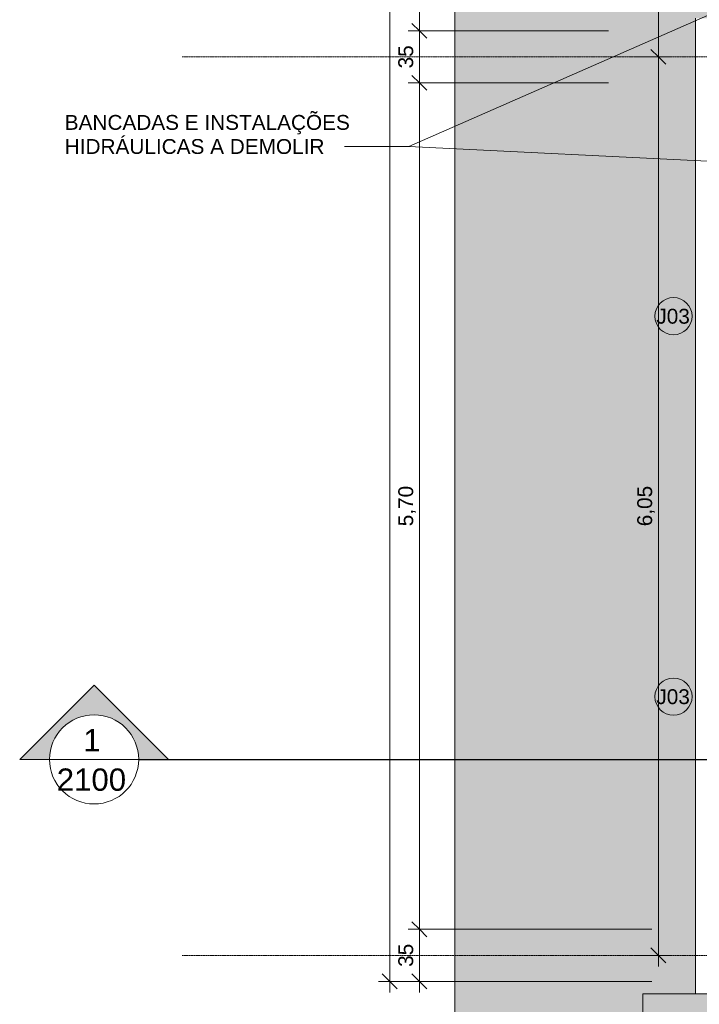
# Model space of a CAD drawing. Header units: millimetres. Extents: x -34717 to 9622, y -21919 to 4394.
# Tile 2 of 67: x -34701 to -30131, y -18503 to -11878. Entities that reach past the tile are written whole.
import ezdxf

# ---------------------------------------------------------------- set-up
doc = ezdxf.new("R2010")
doc.units = ezdxf.units.MM
doc.linetypes.add('_Tracejado médio', pattern=[4, 3, -1])
doc.linetypes.add('_Traço - ponto', pattern=[16, 12, -2, 0, -2])
for name, color, linetype, lineweight in [('A-ANNO-DIMS', 211, 'Continuous', 9), ('A-ANNO-DIMS-50', 211, 'Continuous', 9), ('A-FLOR', 192, 'Continuous', 25), ('A-FLOR-PATT', 8, 'Continuous', 25), ('A-GENM', 13, 'Continuous', 25), ('A-GLAZ-IDEN', 152, 'Continuous', 9), ('G-ANNO-SYMB', 111, 'Continuous', 9), ('G-ANNO-TEXT', 231, 'Continuous', 9), ('S-GRID', 1, 'Continuous', 9)]:
    doc.layers.add(name, color=color, linetype=linetype, lineweight=lineweight)
doc.styles.add('Arial_3', font='arial.ttf', dxfattribs={"height": 150})
doc.styles.add('Arial_4', font='arial.ttf', dxfattribs={"height": 100})
doc.dimstyles.new('Diagonal_-_2_0mm_Arial', dxfattribs={"dimscale": 304.8, "dimtxt": 102.02594, "dimasz": 0.328084, "dimexe": 0.246063, "dimexo": 0.0625, "dimgap": 0.024606, "dimtad": 1, "dimlfac": 0.001, "dimrnd": 0.01, "dimzin": 0, "dimdsep": 46, "dimtxsty": 'Arial_4', "dimblk1": 'OBLIQUE', "dimblk2": 'OBLIQUE', "dimsah": 1, "dimcen": 0.09, "dimdle": 0.246063, "dimadec": 0, "dimazin": 0, "dimtfac": 1, "dimtdec": 4, "dimtix": 1, "dimtmove": 0, "dimatfit": 3, "dimfxl": 0.492126, "dimfxlon": 1, "dimtvp": 1, "dimtolj": 1, "dimtzin": 0, "dimarcsym": 2})
doc.dimstyles.new('Diagonal_-_2_0mm_Arial_2', dxfattribs={"dimscale": 304.8, "dimtxt": 102.02594, "dimasz": 0.328084, "dimexe": 0.246063, "dimexo": 0.0625, "dimgap": 0.024606, "dimtad": 1, "dimdec": 0, "dimlfac": 0.1, "dimdsep": 46, "dimtxsty": 'Arial_4', "dimblk1": 'OBLIQUE', "dimblk2": 'OBLIQUE', "dimsah": 1, "dimcen": 0.09, "dimdle": 0.246063, "dimadec": 0, "dimazin": 0, "dimtfac": 1, "dimtdec": 4, "dimtix": 1, "dimtmove": 0, "dimatfit": 3, "dimfxl": 0.492126, "dimfxlon": 1, "dimtvp": 1, "dimtolj": 1, "dimtzin": 0, "dimarcsym": 2})

# ---------------------------------------------------------------- blocks, each defined once
blk = doc.blocks.new('Embasamento - Embasamento-4325691-PLANTA TÉRREO - MANTER _ DEMOLIR')
at = {"layer": 'A-GENM', "lineweight": 18}
for p, q in [((-30156.1, -11868.5), (-30156.1, -18433.5)), ((-30156.1, -18433.5), (-30046.1, -18433.5))]:
    blk.add_line(p, q, dxfattribs=at)
blk = doc.blocks.new('Section - M_Section head ABNT-2836546-PLANTA TÉRREO - MANTER _ DEMOLIR')
at = {"layer": 'G-ANNO-SYMB'}
h = blk.add_hatch(color=256, dxfattribs=at)
edge = h.paths.add_edge_path(flags=0)
edge.add_line((-6, 10), (4, 0))
edge.add_line((4, 0), (0, 0))
edge.add_arc((-6, 0), 6, 0, 180)
edge.add_line((-12, 0), (-16, 0))
edge.add_line((-16, 0), (-6, 10))
for p, q in [((-16, 0), (-6, 10)), ((-6, 10), (-16, 0)), ((4, 0), (-6, 10)), ((4, 0), (-6, 10)), ((0, 0), (4, 0)), ((-16, 0), (-12, 0))]:
    blk.add_line(p, q, dxfattribs=at)
for start, end in [(360, 180), (0, 180), (180, 0)]:
    blk.add_arc((-6, 0), 6, start, end, dxfattribs=at)
blk = doc.blocks.new('DIMBLOCK1-PLANTA TÉRREO - MANTER _ DEMOLIR')
at = {"layer": 'A-ANNO-DIMS-50', "lineweight": 18}
for p, q in [((-30406.4, -12128.5), (-30456.4, -12078.5)), ((-30406.4, -12128.5), (-30356.4, -12178.5)), ((-30406.4, -18173.5), (-30456.4, -18123.5)), ((-30406.4, -18173.5), (-30356.4, -18223.5))]:
    blk.add_line(p, q, dxfattribs=at)
at = {"layer": 'A-ANNO-DIMS-50'}
for p, q in [((-30556.4, -12128.5), (-30331.4, -12128.5)), ((-30406.4, -12128.5), (-30556.4, -12128.5)), ((-30406.4, -18248.5), (-30406.4, -12128.5)), ((-30556.4, -18173.5), (-30331.4, -18173.5)), ((-30406.4, -18173.5), (-30556.4, -18173.5))]:
    blk.add_line(p, q, dxfattribs=at)
at = {"layer": 'A-ANNO-DIMS-50', "color": 0, "insert": (-30548.4, -15286.7), "char_height": 100, "width": 325.653, "attachment_point": 1, "rotation": 90, "line_spacing_factor": 0.941778, "style": 'Arial_4'}
blk.add_mtext('6,05', dxfattribs=at)
blk = doc.blocks.new('_Oblique')
at = {"color": 0, "linetype": 'ByBlock', "lineweight": -2}
blk.add_line((-0.5, -0.5), (0.5, 0.5), dxfattribs=at)
blk = doc.blocks.new('DIMBLOCK2-PLANTA TÉRREO - MANTER _ DEMOLIR')
at = {"layer": 'A-ANNO-DIMS-50', "lineweight": 18}
for p, q in [((-30406.4, -5908.5), (-30456.4, -5858.5)), ((-30406.4, -5908.5), (-30356.4, -5958.5)), ((-30406.4, -12128.5), (-30456.4, -12078.5)), ((-30406.4, -12128.5), (-30356.4, -12178.5))]:
    blk.add_line(p, q, dxfattribs=at)
at = {"layer": 'A-ANNO-DIMS-50'}
for p, q in [((-30556.4, -5908.5), (-30331.4, -5908.5)), ((-30406.4, -5908.5), (-30556.4, -5908.5)), ((-30406.4, -12128.5), (-30406.4, -5908.5)), ((-30556.4, -12128.5), (-30331.4, -12128.5)), ((-30406.4, -12128.5), (-30556.4, -12128.5))]:
    blk.add_line(p, q, dxfattribs=at)
at = {"layer": 'A-ANNO-DIMS-50', "color": 0, "insert": (-30548.4, -9154.2), "char_height": 100, "width": 325.653, "attachment_point": 1, "rotation": 90, "line_spacing_factor": 0.941778, "style": 'Arial_4'}
blk.add_mtext('6,22', dxfattribs=at)
blk = doc.blocks.new('DIMBLOCK40-PLANTA TÉRREO - MANTER _ DEMOLIR')
at = {"layer": 'A-ANNO-DIMS-50', "lineweight": 18}
for p, q in [((-32013.2, -438.5), (-32063.2, -388.5)), ((-32013.2, -438.5), (-31963.2, -488.5)), ((-32013.2, -11953.5), (-32063.2, -11903.5)), ((-32013.2, -11953.5), (-31963.2, -12003.5))]:
    blk.add_line(p, q, dxfattribs=at)
at = {"layer": 'A-ANNO-DIMS-50'}
for p, q in [((-30741.6, -438.5), (-32088.2, -438.5)), ((-32013.2, -438.5), (-32013.2, -11953.5)), ((-32013.2, -438.5), (-30741.6, -438.5)), ((-30741.6, -11953.5), (-32088.2, -11953.5)), ((-32013.2, -11953.5), (-30741.6, -11953.5))]:
    blk.add_line(p, q, dxfattribs=at)
at = {"layer": 'A-ANNO-DIMS-50', "color": 0, "insert": (-32155.3, -6370.4), "char_height": 100, "width": 418.697, "attachment_point": 1, "rotation": 90, "line_spacing_factor": 0.941778, "style": 'Arial_4'}
blk.add_mtext('11,52', dxfattribs=at)
blk = doc.blocks.new('DIMBLOCK41-PLANTA TÉRREO - MANTER _ DEMOLIR')
at = {"layer": 'A-ANNO-DIMS-50', "lineweight": 18}
for p, q in [((-32013.2, -11953.5), (-32063.2, -11903.5)), ((-32013.2, -11953.5), (-31963.2, -12003.5)), ((-32013.2, -12303.5), (-32063.2, -12253.5)), ((-32013.2, -12303.5), (-31963.2, -12353.5))]:
    blk.add_line(p, q, dxfattribs=at)
at = {"layer": 'A-ANNO-DIMS-50'}
for p, q in [((-30741.6, -11953.5), (-32088.2, -11953.5)), ((-32013.2, -11953.5), (-32013.2, -12303.5)), ((-32013.2, -11953.5), (-30741.6, -11953.5)), ((-30741.6, -12303.5), (-32088.2, -12303.5)), ((-32013.2, -12303.5), (-30741.6, -12303.5))]:
    blk.add_line(p, q, dxfattribs=at)
at = {"layer": 'A-ANNO-DIMS-50', "color": 0, "insert": (-32155.3, -12206), "char_height": 100, "width": 186.088, "attachment_point": 1, "rotation": 90, "line_spacing_factor": 0.941778, "style": 'Arial_4'}
blk.add_mtext('35', dxfattribs=at)
blk = doc.blocks.new('DIMBLOCK42-PLANTA TÉRREO - MANTER _ DEMOLIR')
at = {"layer": 'A-ANNO-DIMS-50', "lineweight": 18}
for p, q in [((-32013.2, -12303.5), (-32063.2, -12253.5)), ((-32013.2, -12303.5), (-31963.2, -12353.5)), ((-32013.2, -17998.5), (-32063.2, -17948.5)), ((-32013.2, -17998.5), (-31963.2, -18048.5))]:
    blk.add_line(p, q, dxfattribs=at)
at = {"layer": 'A-ANNO-DIMS-50'}
for p, q in [((-30741.6, -12303.5), (-32088.2, -12303.5)), ((-32013.2, -12303.5), (-32013.2, -17998.5)), ((-32013.2, -12303.5), (-30741.6, -12303.5)), ((-30450.6, -17998.5), (-32088.2, -17998.5)), ((-32013.2, -17998.5), (-30450.6, -17998.5))]:
    blk.add_line(p, q, dxfattribs=at)
at = {"layer": 'A-ANNO-DIMS-50', "color": 0, "insert": (-32155.3, -15286.7), "char_height": 100, "width": 325.653, "attachment_point": 1, "rotation": 90, "line_spacing_factor": 0.941778, "style": 'Arial_4'}
blk.add_mtext('5,70', dxfattribs=at)
blk = doc.blocks.new('DIMBLOCK43-PLANTA TÉRREO - MANTER _ DEMOLIR')
at = {"layer": 'A-ANNO-DIMS-50', "lineweight": 18}
for p, q in [((-32013.2, -17998.5), (-32063.2, -17948.5)), ((-32013.2, -17998.5), (-31963.2, -18048.5)), ((-32013.2, -18348.5), (-32063.2, -18298.5)), ((-32013.2, -18348.5), (-31963.2, -18398.5))]:
    blk.add_line(p, q, dxfattribs=at)
at = {"layer": 'A-ANNO-DIMS-50'}
for p, q in [((-30450.6, -17998.5), (-32088.2, -17998.5)), ((-32013.2, -17998.5), (-32013.2, -18423.5)), ((-32013.2, -17998.5), (-30450.6, -17998.5)), ((-30450.6, -18348.5), (-32088.2, -18348.5)), ((-32013.2, -18348.5), (-30450.6, -18348.5))]:
    blk.add_line(p, q, dxfattribs=at)
at = {"layer": 'A-ANNO-DIMS-50', "color": 0, "insert": (-32155.3, -18251), "char_height": 100, "width": 186.088, "attachment_point": 1, "rotation": 90, "line_spacing_factor": 0.941778, "style": 'Arial_4'}
blk.add_mtext('35', dxfattribs=at)
blk = doc.blocks.new('DIMBLOCK44-PLANTA TÉRREO - MANTER _ DEMOLIR')
at = {"layer": 'A-ANNO-DIMS-50', "lineweight": 18}
for p, q in [((-32213.2, -238.5), (-32263.2, -188.5)), ((-32213.2, -238.5), (-32163.2, -288.5)), ((-32213.2, -18348.5), (-32263.2, -18298.5)), ((-32213.2, -18348.5), (-32163.2, -18398.5))]:
    blk.add_line(p, q, dxfattribs=at)
at = {"layer": 'A-ANNO-DIMS-50'}
for p, q in [((-32213.2, -163.5), (-32213.2, -18423.5)), ((-32063.2, -238.5), (-32288.2, -238.5)), ((-32213.2, -238.5), (-32063.2, -238.5)), ((-32063.2, -18348.5), (-32288.2, -18348.5)), ((-32213.2, -18348.5), (-32063.2, -18348.5))]:
    blk.add_line(p, q, dxfattribs=at)
at = {"layer": 'A-ANNO-DIMS-50', "color": 0, "insert": (-32355.3, -9467.9), "char_height": 100, "width": 418.697, "attachment_point": 1, "rotation": 90, "line_spacing_factor": 0.941778, "style": 'Arial_4'}
blk.add_mtext('18,11', dxfattribs=at)
blk = doc.blocks.new('TAG-Janela - Janela-240880-PLANTA TÉRREO - MANTER _ DEMOLIR')
at = {"layer": 'A-GLAZ-IDEN'}
blk.add_circle((0, 0), 2.5, dxfattribs=at)

msp = doc.modelspace()

# ---------------------------------------------------------------- hatches: boundary and pattern name
at = {"layer": 'A-FLOR-PATT'}
for points in [[(-30510.78, -20085.566), (-30510.78, -18433.492), (-30156.115, -18433.492), (-30155.718, -11868.492), (-30071.115, -11868.492), (-30071.115, -10518.492), (-30091.115, -10518.492), (-30091.115, -9618.492), (-30071.115, -9618.492), (-30071.115, -9498.492), (-31775.802, -9498.492), (-31775.802, -20085.566)], [(-28258.624, -20085.566), (-16225.78, -20085.566), (-16225.78, -18433.492), (-30510.78, -18433.492), (-30510.78, -20085.566)]]:
    msp.add_hatch(color=254, dxfattribs=at).paths.add_polyline_path(points, flags=0)

# ---------------------------------------------------------------- linework, layer by layer
at = {"layer": 'A-FLOR', "color": 40, "linetype": '_Tracejado médio', "lineweight": 18}
for p, q in [((-31775.802, -238.492), (-31775.802, -20085.566)), ((-30156.115, -18433.492), (-30510.78, -18433.492)), ((-30510.78, -18433.492), (-30510.78, -20085.566))]:
    msp.add_line(p, q, dxfattribs=at)
at = {"layer": 'G-ANNO-SYMB'}
msp.add_line((-34501.039, -16855.239), (-33901.039, -16855.239), dxfattribs=at)
at = {"layer": 'G-ANNO-SYMB', "lineweight": 25}
msp.add_line((-33901.039, -16855.239), (6430.214, -16855.239), dxfattribs=at)
at = {"layer": 'G-ANNO-TEXT', "color": 7}
for p, q in [((-29307.193, -11513.279), (-32084.754, -12731.579)), ((-32084.754, -12731.579), (-32517.303, -12731.579)), ((-28755.393, -12893.637), (-32084.754, -12731.579))]:
    msp.add_line(p, q, dxfattribs=at)
at = {"layer": 'S-GRID', "linetype": '_Traço - ponto'}
for p, q in [((6504.181, -12128.492), (-33608.19, -12128.492)), ((6504.181, -18173.492), (-33608.19, -18173.492))]:
    msp.add_line(p, q, dxfattribs=at)

# ---------------------------------------------------------------- block references
at = {"layer": 'A-GENM', "lineweight": 18}
msp.add_blockref('Embasamento - Embasamento-4325691-PLANTA TÉRREO - MANTER _ DEMOLIR', (0, 0), dxfattribs=at)
at = {"layer": 'A-GLAZ-IDEN', "xscale": 49.99999999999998, "yscale": 49.99999999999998, "zscale": 49.99999999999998}
for p in [(-30304.822, -13873.366), (-30304.822, -16432.777)]:
    msp.add_blockref('TAG-Janela - Janela-240880-PLANTA TÉRREO - MANTER _ DEMOLIR', p, dxfattribs=at)
at = {"layer": 'G-ANNO-SYMB', "xscale": 49.99999999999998, "yscale": 49.99999999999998, "zscale": 49.99999999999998}
msp.add_blockref('Section - M_Section head ABNT-2836546-PLANTA TÉRREO - MANTER _ DEMOLIR', (-33901.039, -16855.239), dxfattribs=at)

# ---------------------------------------------------------------- texts
at = {"layer": 'A-GLAZ-IDEN', "char_height": 100, "width": 280.59062, "attachment_point": 1, "style": 'Arial_4'}
for insert in [(-30419.924, -13823.665), (-30419.924, -16383.077)]:
    msp.add_mtext('J03', dxfattribs=dict(at, insert=insert))
at = {"layer": 'G-ANNO-SYMB', "char_height": 150, "attachment_point": 1, "style": 'Arial_3'}
for s, insert, width in [('1', (-34273.244, -16651.281), 144.30375), ('2100', (-34451.744, -16916.27), 577.215)]:
    msp.add_mtext(s, dxfattribs=dict(at, insert=insert, width=width))
at = {"layer": 'G-ANNO-TEXT', "color": 7, "char_height": 100, "attachment_point": 1, "style": 'Arial_4'}
for s, insert, width in [('BANCADAS E INSTALAÇÕES ', (-34398.226, -12519.522), 2425.10469), ('HIDRÁULICAS A DEMOLIR', (-34398.226, -12681.579), 2156.53937)]:
    msp.add_mtext(s, dxfattribs=dict(at, insert=insert, width=width))

# ---------------------------------------------------------------- dimensions: what is measured, and where the dimension line sits
at = {"layer": 'A-ANNO-DIMS'}
for base, p1, p2, dimstyle, override, picture, middle in [((-32213.222, -18348.492), (-32063.222, -238.492), (-32063.222, -18348.492), 'Diagonal_-_2_0mm_Arial', {"dimpost": '<>', "dimfxl": 18110}, 'DIMBLOCK44-PLANTA TÉRREO - MANTER _ DEMOLIR', (-32271.78, -9293.492)), ((-32013.222228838, -11953.491622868), (-30741.584750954, -438.491622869), (-30741.584750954, -11953.491622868), 'Diagonal_-_2_0mm_Arial', {"dimpost": '<>', "dimfxl": 11515}, 'DIMBLOCK40-PLANTA TÉRREO - MANTER _ DEMOLIR', (-32071.779527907, -6195.991622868)), ((-30406.393, -5908.492), (-30556.393, -12128.492), (-30556.393, -5908.492), 'Diagonal_-_2_0mm_Arial', {"dimpost": '<>', "dimfxl": 6220}, 'DIMBLOCK2-PLANTA TÉRREO - MANTER _ DEMOLIR', (-30464.95, -9018.492)), ((-32013.222, -12303.492), (-30741.585, -11953.492), (-30741.585, -12303.492), 'Diagonal_-_2_0mm_Arial_2', {"dimpost": '<>', "dimfxl": 350}, 'DIMBLOCK41-PLANTA TÉRREO - MANTER _ DEMOLIR', (-32071.814, -12128.492)), ((-30406.392910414, -12128.491622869), (-30556.392910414, -18173.491622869), (-30556.392910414, -12128.491622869), 'Diagonal_-_2_0mm_Arial', {"dimpost": '<>', "dimfxl": 6045}, 'DIMBLOCK1-PLANTA TÉRREO - MANTER _ DEMOLIR', (-30464.950209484, -15150.991622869)), ((-32013.222228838, -17998.491622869), (-30741.584750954, -12303.491622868), (-30450.568902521, -17998.491622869), 'Diagonal_-_2_0mm_Arial', {"dimpost": '<>', "dimfxl": 5702.430642}, 'DIMBLOCK42-PLANTA TÉRREO - MANTER _ DEMOLIR', (-32071.779527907, -15150.991622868)), ((-32013.222, -18348.492), (-30450.569, -17998.492), (-30450.569, -18348.492), 'Diagonal_-_2_0mm_Arial_2', {"dimpost": '<>', "dimfxl": 350}, 'DIMBLOCK43-PLANTA TÉRREO - MANTER _ DEMOLIR', (-32071.814, -18173.492))]:
    dim = msp.add_linear_dim(base=base, p1=p1, p2=p2, angle=90, dimstyle=dimstyle, override=override, dxfattribs=at)
    dim.commit()
    dim.dimension.update_dxf_attribs({"geometry": picture, "text_midpoint": middle})

doc.saveas('drawing.dxf')
